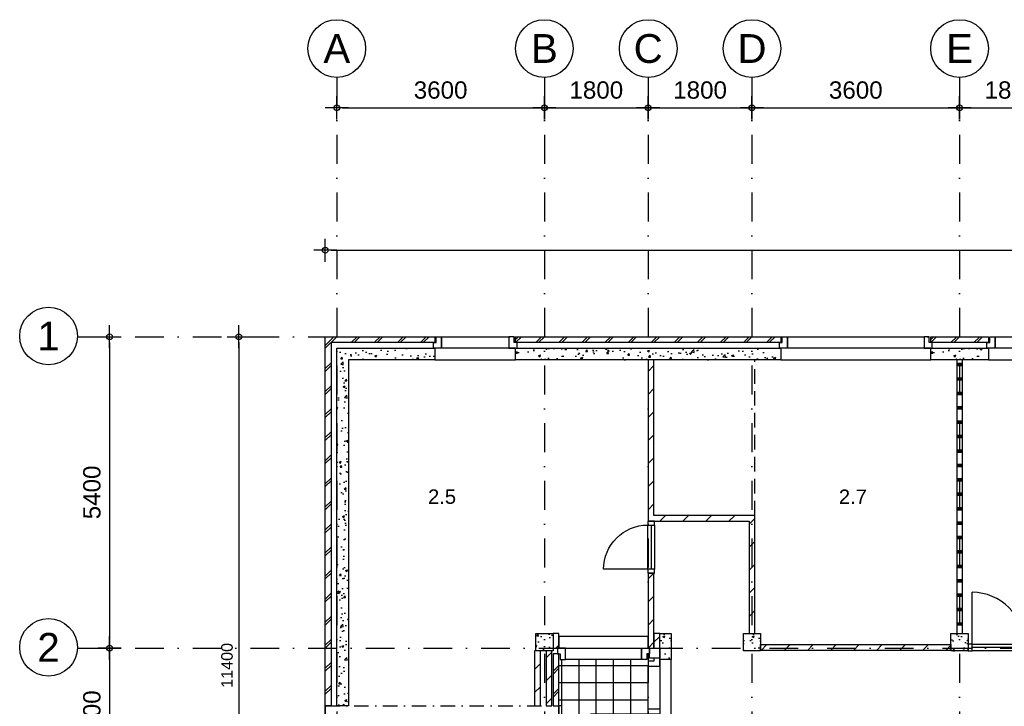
# Model space of a CAD drawing. Header units: millimetres. Extents: x -5500 to 79887, y -71178 to 5500.
# Tile 6 of 14: x -5500 to 11576, y -6410 to 5500. Entities that reach past the tile are written whole.
import ezdxf
from ezdxf.enums import TextEntityAlignment as Align

# ---------------------------------------------------------------- set-up
doc = ezdxf.new("R2010")
doc.units = ezdxf.units.MM
doc.header["$LTSCALE"] = 100
for name, pattern in [('DASHDOT', [1, 0.5, -0.25, 0, -0.25]), ('DASHEDX2', [38.1, 25.4, -12.7]), ('p_stramien$0$DASHDOT', [1, 0.5, -0.25, 0, -0.25])]:
    doc.linetypes.add(name, pattern=pattern)
for name, color, linetype in [('A--A21--_BUITENWAND', 9, 'Continuous'), ('A--A22--_BINNENWAND', 9, 'Continuous'), ('A--A28--_KONSTRUKTIES', 9, 'Continuous'), ('A--L21--_BUITENWAND', 4, 'Continuous'), ('A--L22--_BINNENWAND', 7, 'Continuous'), ('A--L27--_DAKEN', 7, 'Continuous'), ('A--L28--_KONSTRUKTIES', 4, 'Continuous'), ('A--L31--_BUITENKOZIJN', 4, 'Continuous'), ('A--L32--_BINNENKOZIJN', 4, 'Continuous'), ('A--L45--_PLAFONDAFW', 9, 'Continuous'), ('A--L47--_DAKAFW', 9, 'Continuous'), ('A--M$1A_MAATVOERING', 1, 'Continuous'), ('A--T$1A_0_25MM', 4, 'Continuous'), ('p_stramien$0$A--L$7A-_STRAMIEN', 250, 'p_stramien$0$DASHDOT'), ('p_stramien$0$A--M$1A_MAATVOERING', 1, 'Continuous'), ('p_stramien$0$A--T$1A_0_50MM', 3, 'Continuous')]:
    doc.layers.add(name, color=color, linetype=linetype)
doc.styles.add('p_stramien$0$TEXT-0_30', font='arial.ttf', dxfattribs={"height": 300})
doc.styles.add('p_stramien$0$TEXT-0_50', font='arial.ttf', dxfattribs={"height": 500})
doc.styles.add('TEXT-0_20', font='arial.ttf', dxfattribs={"height": 200})
doc.styles.add('TEXT-0_25', font='arial.ttf', dxfattribs={"height": 250})
doc.dimstyles.new('DIM-2', dxfattribs={"dimscale": 100, "dimtxt": 2, "dimasz": 1, "dimexe": 0, "dimexo": 0, "dimgap": 0, "dimtad": 0, "dimdec": 0, "dimzin": 0, "dimdsep": 46, "dimtxsty": 'TEXT-0_20', "dimblk1": 'MAATPUNT', "dimblk2": 'MAATPUNT', "dimsah": 1, "dimcen": 0, "dimse1": 1, "dimse2": 1, "dimclrd": 9, "dimclre": 1, "dimclrt": 2, "dimazin": 0, "dimtfac": 0.75, "dimtdec": 0, "dimtix": 1, "dimtmove": 2, "dimatfit": 3, "dimfxl": 0, "dimtvp": 1, "dimtolj": 1, "dimtzin": 0, "dimarcsym": 0})
doc.dimstyles.new('p_stramien$0$DIM-3', dxfattribs={"dimscale": 100, "dimtxt": 3, "dimasz": 1, "dimexe": 0, "dimexo": 0, "dimgap": 0, "dimtad": 0, "dimdec": 0, "dimzin": 0, "dimdsep": 46, "dimtxsty": 'p_stramien$0$TEXT-0_30', "dimblk1": 'p_stramien$0$MAATPUNT', "dimblk2": 'p_stramien$0$MAATPUNT', "dimsah": 1, "dimcen": 0, "dimse1": 1, "dimse2": 1, "dimclrd": 9, "dimclre": 1, "dimclrt": 3, "dimazin": 0, "dimtfac": 0.75, "dimtdec": 0, "dimtix": 1, "dimtmove": 2, "dimatfit": 3, "dimfxl": 0, "dimtvp": 1, "dimtolj": 1, "dimtzin": 0, "dimarcsym": 0})
pattern_1 = [(45, (0, 50), (-200, 200), []), (45, (50, 50), (-200, 200), [])]
pattern_2 = [(45, (0, 0), (-200, 200), [])]

# ---------------------------------------------------------------- blocks, each defined once
blk = doc.blocks.new('bu_koz_2600')
at = {"layer": 'A--L21--_BUITENWAND', "color": 9}
blk.add_lwpolyline([(0, -300), (2600, -300), (2600, -100), (0, -100)], close=True, dxfattribs=at)
at = {"layer": 'A--L31--_BUITENKOZIJN', "color": 1}
for points in [[(-25, 0), (25, 0), (25, 100), (115, 100), (115, -100), (-25, -100), (-25, 0)], [(2625, 0), (2575, 0), (2575, 100), (2485, 100), (2485, -100), (2625, -100), (2625, 0)]]:
    blk.add_lwpolyline(points, dxfattribs=at)
at = {"layer": 'A--L31--_BUITENKOZIJN', "color": 9}
blk.add_lwpolyline([(115, 100), (2485, 100), (2485, -100), (115, -100)], close=True, dxfattribs=at)
blk = doc.blocks.new('bi_koz_1250')
at = {"layer": 'A--L32--_BINNENKOZIJN', "color": 1}
for points in [[(-57, -67), (57, -67), (57, 0), (-57, 0)], [(0, -67), (57, -67), (57, -967), (0, -967)], [(-57, -1034), (57, -1034), (57, -967), (-57, -967)], [(-57, -1250), (57, -1250), (57, -1183), (-57, -1183)]]:
    blk.add_lwpolyline(points, close=True, dxfattribs=at)
at = {"layer": 'A--L32--_BINNENKOZIJN', "color": 9}
for points in [[(-57, -67), (57, -67), (57, -967), (-57, -967)], [(-57, -1034), (0, -1034), (0, -1183), (-57, -1183)], [(0, -1034), (57, -1034), (57, -1183), (0, -1183)]]:
    blk.add_lwpolyline(points, close=True, dxfattribs=at)
blk.add_lwpolyline([(57, -67), (957, -67)], dxfattribs=at)
blk.add_arc((57, -67), 900, 270, 0, dxfattribs=at)
blk = doc.blocks.new('bu_koz_1400')
at = {"layer": 'A--L21--_BUITENWAND', "color": 9}
blk.add_lwpolyline([(0, -300), (1400, -300), (1400, -100), (0, -100)], close=True, dxfattribs=at)
at = {"layer": 'A--L31--_BUITENKOZIJN', "color": 1}
for points in [[(-25, 0), (25, 0), (25, 100), (115, 100), (115, -100), (-25, -100), (-25, 0)], [(1425, 0), (1375, 0), (1375, 100), (1285, 100), (1285, -100), (1425, -100), (1425, 0)]]:
    blk.add_lwpolyline(points, dxfattribs=at)
at = {"layer": 'A--L31--_BUITENKOZIJN', "color": 9}
blk.add_lwpolyline([(115, 100), (1285, 100), (1285, -100), (115, -100)], close=True, dxfattribs=at)
blk = doc.blocks.new('bi_koz_900')
at = {"layer": 'A--L32--_BINNENKOZIJN', "color": 1}
for points in [[(57, -67), (-57, -67), (-57, 0), (57, 0)], [(0, -67), (-57, -67), (-57, -833), (0, -833)], [(57, -900), (-57, -900), (-57, -833), (57, -833)]]:
    blk.add_lwpolyline(points, close=True, dxfattribs=at)
at = {"layer": 'A--L32--_BINNENKOZIJN', "color": 9}
blk.add_lwpolyline([(-57, -67), (-823, -67)], dxfattribs=at)
blk.add_lwpolyline([(57, -67), (-57, -67), (-57, -833), (57, -833)], close=True, dxfattribs=at)
blk.add_arc((-57, -67), 766, 180, 270, dxfattribs=at)
blk = doc.blocks.new('bu_koz_1550')
at = {"layer": 'A--L21--_BUITENWAND', "color": 9}
blk.add_lwpolyline([(1550, 300), (0, 300), (0, 100), (1550, 100)], close=True, dxfattribs=at)
at = {"layer": 'A--L31--_BUITENKOZIJN', "color": 1}
for points in [[(-25, 0), (25, 0), (25, -100), (115, -100), (115, 100), (-25, 100), (-25, 0)], [(1575, 0), (1525, 0), (1525, -100), (1435, -100), (1435, 100), (1575, 100), (1575, 0)]]:
    blk.add_lwpolyline(points, dxfattribs=at)
at = {"layer": 'A--L31--_BUITENKOZIJN', "color": 9}
blk.add_lwpolyline([(1435, -100), (115, -100), (115, 100), (1435, 100)], close=True, dxfattribs=at)
blk = doc.blocks.new('bu_koz_2060')
at = {"layer": 'A--L31--_BUITENKOZIJN', "color": 1}
for points in [[(0, 2085), (0, 2035), (-100, 2035), (-100, 1945), (100, 1945), (100, 2085), (0, 2085)], [(0, -25), (0, 25), (-100, 25), (-100, 115), (100, 115), (100, -25), (0, -25)]]:
    blk.add_lwpolyline(points, dxfattribs=at)
at = {"layer": 'A--L31--_BUITENKOZIJN', "color": 9}
for points in [[(100, 0), (300, 0), (300, 2060), (100, 2060)], [(-100, 115), (-100, 1945), (100, 1945), (100, 115)]]:
    blk.add_lwpolyline(points, close=True, dxfattribs=at)
at = {"layer": 'A--L31--_BUITENKOZIJN', "color": 1}
for points in [[(-100, 1205), (100, 1205), (100, 1115), (-100, 1115)], [(-100, 1115), (0, 1115), (0, 115), (-100, 115)]]:
    blk.add_lwpolyline(points, close=True, dxfattribs=at)
at = {"layer": 'A--L31--_BUITENKOZIJN', "color": 9}
blk.add_lwpolyline([(-100, 1115), (-1100, 1115)], dxfattribs=at)
blk.add_arc((-100, 1115), 1000, 180, 270, dxfattribs=at)
blk = doc.blocks.new('p_stramien$0$stramien')
at = {"layer": 'p_stramien$0$A--M$1A_MAATVOERING', "color": 1}
blk.add_circle((0, 0), 500, dxfattribs=at)
at = {"layer": 'p_stramien$0$A--T$1A_0_50MM', "style": 'p_stramien$0$TEXT-0_50'}
blk.add_attdef('AS', text='', height=500, dxfattribs=at).set_placement((0, 0), align=Align.MIDDLE_CENTER)
blk = doc.blocks.new('p_stramien$0$MAATPUNT')
at = {"color": 9, "linetype": 'Continuous'}
for p, q in [((0, 2), (0, -2)), ((-2, 0), (2, 0))]:
    blk.add_line(p, q, dxfattribs=at)
at = {"color": 1, "linetype": 'Continuous'}
blk.add_circle((0, 0), 0.5, dxfattribs=at)
blk = doc.blocks.new('*D341')
at = {"layer": 'p_stramien$0$A--M$1A_MAATVOERING', "color": 9, "lineweight": -2}
blk.add_line((100, 3971), (3500, 3971), dxfattribs=at)
at = {"layer": 'p_stramien$0$A--M$1A_MAATVOERING', "color": 9, "lineweight": -2, "xscale": 100, "yscale": 100, "zscale": 100, "rotation": 180}
blk.add_blockref('p_stramien$0$MAATPUNT', (0, 3971), dxfattribs=at)
at = {"layer": 'p_stramien$0$A--M$1A_MAATVOERING', "color": 9, "lineweight": -2, "xscale": 100, "yscale": 100, "zscale": 100}
blk.add_blockref('p_stramien$0$MAATPUNT', (3600, 3971), dxfattribs=at)
at = {"layer": 'p_stramien$0$A--M$1A_MAATVOERING', "color": 3, "insert": (1800, 4278), "char_height": 300, "attachment_point": 5, "style": 'p_stramien$0$TEXT-0_30'}
blk.add_mtext('\\A1;3600', dxfattribs=at)
blk = doc.blocks.new('*D340')
at = {"layer": 'p_stramien$0$A--M$1A_MAATVOERING', "color": 9, "lineweight": -2}
blk.add_line((3700, 3971), (5300, 3971), dxfattribs=at)
at = {"layer": 'p_stramien$0$A--M$1A_MAATVOERING', "color": 9, "lineweight": -2, "xscale": 100, "yscale": 100, "zscale": 100, "rotation": 180}
blk.add_blockref('p_stramien$0$MAATPUNT', (3600, 3971), dxfattribs=at)
at = {"layer": 'p_stramien$0$A--M$1A_MAATVOERING', "color": 9, "lineweight": -2, "xscale": 100, "yscale": 100, "zscale": 100}
blk.add_blockref('p_stramien$0$MAATPUNT', (5400, 3971), dxfattribs=at)
at = {"layer": 'p_stramien$0$A--M$1A_MAATVOERING', "color": 3, "insert": (4500, 4278), "char_height": 300, "attachment_point": 5, "style": 'p_stramien$0$TEXT-0_30'}
blk.add_mtext('\\A1;1800', dxfattribs=at)
blk = doc.blocks.new('*D339')
at = {"layer": 'p_stramien$0$A--M$1A_MAATVOERING', "color": 9, "lineweight": -2}
blk.add_line((5500, 3971), (7100, 3971), dxfattribs=at)
at = {"layer": 'p_stramien$0$A--M$1A_MAATVOERING', "color": 9, "lineweight": -2, "xscale": 100, "yscale": 100, "zscale": 100, "rotation": 180}
blk.add_blockref('p_stramien$0$MAATPUNT', (5400, 3971), dxfattribs=at)
at = {"layer": 'p_stramien$0$A--M$1A_MAATVOERING', "color": 9, "lineweight": -2, "xscale": 100, "yscale": 100, "zscale": 100}
blk.add_blockref('p_stramien$0$MAATPUNT', (7200, 3971), dxfattribs=at)
at = {"layer": 'p_stramien$0$A--M$1A_MAATVOERING', "color": 3, "insert": (6300, 4278), "char_height": 300, "attachment_point": 5, "style": 'p_stramien$0$TEXT-0_30'}
blk.add_mtext('\\A1;1800', dxfattribs=at)
blk = doc.blocks.new('*D338')
at = {"layer": 'p_stramien$0$A--M$1A_MAATVOERING', "color": 9, "lineweight": -2}
blk.add_line((7300, 3971), (10700, 3971), dxfattribs=at)
at = {"layer": 'p_stramien$0$A--M$1A_MAATVOERING', "color": 9, "lineweight": -2, "xscale": 100, "yscale": 100, "zscale": 100, "rotation": 180}
blk.add_blockref('p_stramien$0$MAATPUNT', (7200, 3971), dxfattribs=at)
at = {"layer": 'p_stramien$0$A--M$1A_MAATVOERING', "color": 9, "lineweight": -2, "xscale": 100, "yscale": 100, "zscale": 100}
blk.add_blockref('p_stramien$0$MAATPUNT', (10800, 3971), dxfattribs=at)
at = {"layer": 'p_stramien$0$A--M$1A_MAATVOERING', "color": 3, "insert": (9000, 4278), "char_height": 300, "attachment_point": 5, "style": 'p_stramien$0$TEXT-0_30'}
blk.add_mtext('\\A1;3600', dxfattribs=at)
blk = doc.blocks.new('*D337')
at = {"layer": 'p_stramien$0$A--M$1A_MAATVOERING', "color": 9, "lineweight": -2}
blk.add_line((10900, 3971), (12500, 3971), dxfattribs=at)
at = {"layer": 'p_stramien$0$A--M$1A_MAATVOERING', "color": 9, "lineweight": -2, "xscale": 100, "yscale": 100, "zscale": 100, "rotation": 180}
blk.add_blockref('p_stramien$0$MAATPUNT', (10800, 3971), dxfattribs=at)
at = {"layer": 'p_stramien$0$A--M$1A_MAATVOERING', "color": 9, "lineweight": -2, "xscale": 100, "yscale": 100, "zscale": 100}
blk.add_blockref('p_stramien$0$MAATPUNT', (12600, 3971), dxfattribs=at)
at = {"layer": 'p_stramien$0$A--M$1A_MAATVOERING', "color": 3, "insert": (11700, 4278), "char_height": 300, "attachment_point": 5, "style": 'p_stramien$0$TEXT-0_30'}
blk.add_mtext('\\A1;1800', dxfattribs=at)
blk = doc.blocks.new('*D320')
at = {"layer": 'p_stramien$0$A--M$1A_MAATVOERING', "color": 9, "lineweight": -2}
blk.add_line((-3941, -100), (-3941, -5300), dxfattribs=at)
at = {"layer": 'p_stramien$0$A--M$1A_MAATVOERING', "color": 9, "lineweight": -2, "xscale": 100, "yscale": 100, "zscale": 100}
for p, rotation in [((-3941, 0), 90), ((-3941, -5400), 270)]:
    blk.add_blockref('p_stramien$0$MAATPUNT', p, dxfattribs=dict(at, rotation=rotation))
at = {"layer": 'p_stramien$0$A--M$1A_MAATVOERING', "color": 3, "insert": (-4247, -2700), "char_height": 300, "attachment_point": 5, "rotation": 90, "style": 'p_stramien$0$TEXT-0_30'}
blk.add_mtext('\\A1;5400', dxfattribs=at)
blk = doc.blocks.new('*D318')
at = {"layer": 'p_stramien$0$A--M$1A_MAATVOERING', "color": 9, "lineweight": -2}
blk.add_line((-3941, -5500), (-3941, -7700), dxfattribs=at)
at = {"layer": 'p_stramien$0$A--M$1A_MAATVOERING', "color": 9, "lineweight": -2, "xscale": 100, "yscale": 100, "zscale": 100}
for p, rotation in [((-3941, -5400), 90), ((-3941, -7800), 270)]:
    blk.add_blockref('p_stramien$0$MAATPUNT', p, dxfattribs=dict(at, rotation=rotation))
at = {"layer": 'p_stramien$0$A--M$1A_MAATVOERING', "color": 3, "insert": (-4247, -6600), "char_height": 300, "attachment_point": 5, "rotation": 90, "style": 'p_stramien$0$TEXT-0_30'}
blk.add_mtext('\\A1;2400', dxfattribs=at)
blk = doc.blocks.new('MAATPUNT')
at = {"color": 9, "linetype": 'Continuous'}
for p, q in [((0, 2), (0, -2)), ((-2, 0), (2, 0))]:
    blk.add_line(p, q, dxfattribs=at)
at = {"color": 1, "linetype": 'Continuous'}
blk.add_circle((0, 0), 0.5, dxfattribs=at)
blk = doc.blocks.new('*D190')
at = {"layer": 'A--M$1A_MAATVOERING', "color": 9, "lineweight": -2}
blk.add_line((-1700, -100), (-1700, -11300), dxfattribs=at)
at = {"layer": 'A--M$1A_MAATVOERING', "color": 9, "lineweight": -2, "xscale": 100, "yscale": 100, "zscale": 100}
for p, rotation in [((-1700, 0), 90), ((-1700, -11400), 270)]:
    blk.add_blockref('MAATPUNT', p, dxfattribs=dict(at, rotation=rotation))
at = {"layer": 'A--M$1A_MAATVOERING', "color": 2, "insert": (-1904.2, -5700), "char_height": 200, "attachment_point": 5, "rotation": 90, "style": 'TEXT-0_20'}
blk.add_mtext('\\A1;11400', dxfattribs=at)
blk = doc.blocks.new('*D194')
at = {"layer": 'A--M$1A_MAATVOERING', "color": 9, "lineweight": -2}
blk.add_line((-100, 1500), (37900, 1500), dxfattribs=at)
at = {"layer": 'A--M$1A_MAATVOERING', "color": 9, "lineweight": -2, "xscale": 100, "yscale": 100, "zscale": 100, "rotation": 180}
blk.add_blockref('MAATPUNT', (-200, 1500), dxfattribs=at)
at = {"layer": 'A--M$1A_MAATVOERING', "color": 9, "lineweight": -2, "xscale": 100, "yscale": 100, "zscale": 100}
blk.add_blockref('MAATPUNT', (38000, 1500), dxfattribs=at)
at = {"layer": 'A--M$1A_MAATVOERING', "color": 2, "insert": (18900, 1704), "char_height": 200, "attachment_point": 5, "style": 'TEXT-0_20'}
blk.add_mtext('\\A1;38200', dxfattribs=at)
blk = doc.blocks.new('p_stramien')
at = {"layer": 'p_stramien$0$A--L$7A-_STRAMIEN', "ltscale": 10}
for points in [[(0, 4500), (0, -70400)], [(3600, 4500), (3600, -70400)], [(5400, 4500), (5400, -70400)], [(7200, 4500), (7200, -70400)], [(10800, 4500), (10800, -70400)], [(-4500.1, 0), (42100, 0)], [(-4500.1, -5400), (42100, -5400)]]:
    blk.add_lwpolyline(points, dxfattribs=at)
at = {"layer": 'p_stramien$0$A--L$7A-_STRAMIEN', "rotation": 360}
for p, values in [((0, 5000), {'AS': 'A'}), ((3600, 5000), {'AS': 'B'}), ((5400, 5000), {'AS': 'C'}), ((7200, 5000), {'AS': 'D'}), ((10800, 5000), {'AS': 'E'}), ((-5000, 11.9), {'AS': '1'}), ((-5000, -5388.1), {'AS': '2'})]:
    blk.add_blockref('p_stramien$0$stramien', p, dxfattribs=at).add_auto_attribs(values)
at = {"layer": 'p_stramien$0$A--M$1A_MAATVOERING'}
for base, p1, p2, picture, middle in [((3600, 3971.3), (0, 0), (3600, 0), '*D341', (1800, 4277.6)), ((5400, 3971.3), (3600, 0), (5400, 0), '*D340', (4500, 4277.6)), ((7200, 3971.3), (5400, 0), (7200, 0), '*D339', (6300, 4277.6)), ((10800, 3971.3), (7200, 0), (10800, 0), '*D338', (9000, 4277.6)), ((12600, 3971.3), (10800, 0), (12600, 0), '*D337', (11700, 4277.6))]:
    dim = blk.add_linear_dim(base=base, p1=p1, p2=p2, dimstyle='p_stramien$0$DIM-3', dxfattribs=at)
    dim.commit()
    dim.dimension.update_dxf_attribs({"geometry": picture, "text_midpoint": middle})
for base, p1, p2, picture, middle in [((-3940.8, -5400), (0, 0), (0, -5400), '*D320', (-4247.1, -2700)), ((-3940.8, -7800), (0, -5400), (0, -7800), '*D318', (-4247.1, -6600))]:
    dim = blk.add_linear_dim(base=base, p1=p1, p2=p2, angle=90, dimstyle='p_stramien$0$DIM-3', dxfattribs=at)
    dim.commit()
    dim.dimension.update_dxf_attribs({"geometry": picture, "text_midpoint": middle})

msp = doc.modelspace()

# ---------------------------------------------------------------- hatches: boundary and pattern name
h = msp.add_hatch()
h.set_pattern_fill('GASBETON', color=9, scale=100, style=0)
h.set_pattern_definition([(0, (0, 0), (0, 250), []), (0, (0, 20), (0, 250), []), (0, (0, 40), (0, 250), [])])
h.paths.add_polyline_path([(10750, -400), (10750, -5150), (10850, -5150), (10850, -400)])
at = {"layer": 'A--A21--_BUITENWAND'}
h = msp.add_hatch(dxfattribs=at)
h.set_pattern_fill('BAKSTEEN', color=256, scale=100, style=0)
h.set_pattern_definition(pattern_1)
h.paths.add_polyline_path([(1700, 0), (-200, 0), (-200, -6400), (-100, -6400), (-100, -100), (1700, -100)])
h = msp.add_hatch(dxfattribs=at)
h.set_pattern_fill('BAKSTEEN', color=256, scale=100, style=0)
h.set_pattern_definition([(45, (-7200, 50), (-200, 200), []), (45, (-7150, 50), (-200, 200), [])])
h.paths.add_polyline_path([(7700, 0), (3100, 0), (3100, -100), (7700, -100)])
h = msp.add_hatch(dxfattribs=at)
h.set_pattern_fill('BAKSTEEN', color=256, scale=100, style=0)
h.set_pattern_definition(pattern_1)
h.paths.add_polyline_path([(11300, 0), (10300, 0), (10300, -100), (11300, -100)])
h = msp.add_hatch(dxfattribs=at)
h.set_pattern_fill('CONCRETE2', color=256, scale=25, style=0)
h.paths.add_polyline_path([(1700, -200), (0, -200), (0, -6400), (200, -6400), (200, -400), (1700, -400)])
h = msp.add_hatch(dxfattribs=at)
h.set_pattern_fill('CONCRETE2', color=256, scale=25, style=0)
h.set_pattern_definition([(50, (-7200, 1e-13), (364.368, -31.878), [38.1, -419.1]), (355, (-7200, 1e-13), (-70.486, 382.114), [30.48, -335.28]), (100.4514, (-7169.64, -2.66), (293.883, 350.235), [32.38, -356.18]), (46.1842, (-7200, 101.6), (542.158, -84.084), [57.15, -628.65]), (96.6356, (-7154.8, 94.6), (474.809, 494.852), [48.57, -534.27]), (351.184, (-7200, 101.6), (474.808, 494.852), [45.72, -502.92]), (21, (-7149.2, 76.2), (303.229, -204.5304), [38.1, -419.1]), (326, (-7149.2, 76.2), (123.604, 368.376), [30.48, -335.28]), (71.4514, (-7123.93, 59.16), (426.833, 163.8455), [32.38, -356.18]), (37.5, (-7200, 1e-13), (6.1772, 169.1101), [0, -331.216, 0, -340.36, 0, -336.55]), (7.5, (-7200, 1e-13), (133.6393, 200.3611), [0, -194.056, 0, -323.596, 0, -128.27]), (327.5, (-7313.28, 1e-13), (271.1818, -11.4579), [0, -127, 0, -396.24, 0, -525.78]), (317.5, (-7364.08, 1e-13), (296.2586, 50.8533), [0, -165.1, 0, -263.144, 0, -373.38])])
h.paths.add_polyline_path([(7700, -200), (3100, -200), (3100, -400), (7700, -400)])
h = msp.add_hatch(dxfattribs=at)
h.set_pattern_fill('CONCRETE2', color=256, scale=25, style=0)
h.paths.add_polyline_path([(11300, -200), (10300, -200), (10300, -400), (11300, -400)])
h = msp.add_hatch(dxfattribs=at)
h.set_pattern_fill('BAKSTEEN', color=256, scale=100, style=0)
h.set_pattern_definition(pattern_1)
h.paths.add_polyline_path([(3750, -5500), (3750, -6400), (3850, -6400), (3850, -5500)])
at = {"layer": 'A--A22--_BINNENWAND'}
h = msp.add_hatch(dxfattribs=at)
h.set_pattern_fill('KALKZANDSTEEN', color=256, scale=100, style=0)
h.set_pattern_definition(pattern_2)
h.paths.add_polyline_path([(5500, -3200), (7150, -3200), (7150, -5150), (7250, -5150), (7250, -3100), (5500, -3100), (5500, -400), (5400, -400), (5400, -3200)])
h = msp.add_hatch(dxfattribs=at)
h.set_pattern_fill('KALKZANDSTEEN', color=256, scale=100, style=0)
h.set_pattern_definition(pattern_2)
h.paths.add_polyline_path([(5400, -4100), (5400, -5400), (5500, -5400), (5500, -5150), (5500, -4100)])
h = msp.add_hatch(dxfattribs=at)
h.set_pattern_fill('KALKZANDSTEEN', color=256, scale=100, style=0)
h.set_pattern_definition(pattern_2)
h.paths.add_polyline_path([(3750, -5150), (3750, -5400), (3850, -5400), (3850, -5150)])
h = msp.add_hatch(dxfattribs=at)
h.set_pattern_fill('KALKZANDSTEEN', color=256, scale=100, style=0)
h.set_pattern_definition(pattern_2)
h.paths.add_polyline_path([(5500, -5150), (5500, -5400), (5600, -5400), (5600, -5150)])
h = msp.add_hatch(dxfattribs=at)
h.set_pattern_fill('KALKZANDSTEEN', color=256, scale=100, style=0)
h.set_pattern_definition(pattern_2)
h.paths.add_polyline_path([(3430, -5450), (3430, -6400), (3530, -6400), (3530, -5450)])
h = msp.add_hatch(dxfattribs=at)
h.set_pattern_fill('KALKZANDSTEEN', color=256, scale=100, style=0)
h.set_pattern_definition(pattern_2)
h.paths.add_polyline_path([(3630, -5450), (3630, -6400), (3730, -6400), (3730, -5450)])
h = msp.add_hatch(dxfattribs=at)
h.set_pattern_fill('KALKZANDSTEEN', color=256, scale=100, style=0)
h.set_pattern_definition(pattern_2)
h.paths.add_polyline_path([(10650, -5340), (7350, -5340), (7350, -5440), (10650, -5440)])
at = {"layer": 'A--A28--_KONSTRUKTIES'}
h = msp.add_hatch(dxfattribs=at)
h.set_pattern_fill('CONCRETE2', color=256, scale=25, style=0)
h.paths.add_polyline_path([(3450, -5150), (3450, -5450), (3750, -5450), (3750, -5150)])
h = msp.add_hatch(dxfattribs=at)
h.set_pattern_fill('CONCRETE2', color=256, scale=25, style=0)
h.set_pattern_definition([(50, (-1550, 0), (364.368, -31.878), [38.1, -419.1]), (355, (-1550, 0), (-70.486, 382.114), [30.48, -335.28]), (100.4514, (-1519.64, -2.66), (293.883, 350.235), [32.38, -356.18]), (46.184, (-1550, 101.6), (542.158, -84.084), [57.15, -628.65]), (96.6356, (-1504.8, 94.6), (474.81, 494.852), [48.57, -534.27]), (351.184, (-1550, 101.6), (474.808, 494.852), [45.72, -502.92]), (21, (-1499.2, 76.2), (303.229, -204.53), [38.1, -419.1]), (326, (-1499.2, 76.2), (123.604, 368.376), [30.48, -335.28]), (71.4514, (-1473.93, 59.16), (426.833, 163.845), [32.38, -356.18]), (37.5, (-1550, 0), (6.1772, 169.11), [0, -331.216, 0, -340.36, 0, -336.55]), (7.5, (-1550, 0), (133.6393, 200.361), [0, -194.056, 0, -323.596, 0, -128.27]), (327.5, (-1663.28, 0), (271.1818, -11.4579), [0, -127, 0, -396.24, 0, -525.78]), (317.5, (-1714.08, 0), (296.2586, 50.8533), [0, -165.1, 0, -263.144, 0, -373.38])])
h.paths.add_polyline_path([(5600, -5150), (5600, -5600), (5800, -5600), (5800, -5150)])
h = msp.add_hatch(dxfattribs=at)
h.set_pattern_fill('CONCRETE2', color=256, scale=25, style=0)
h.paths.add_polyline_path([(7050, -5150), (7050, -5450), (7350, -5450), (7350, -5150)])
h = msp.add_hatch(dxfattribs=at)
h.set_pattern_fill('CONCRETE2', color=256, scale=25, style=0)
h.paths.add_polyline_path([(10650, -5150), (10650, -5450), (10950, -5450), (10950, -5150)])
at = {"layer": 'A--L47--_DAKAFW'}
h = msp.add_hatch(dxfattribs=at)
h.set_pattern_fill('_USER', color=256, scale=300, style=0, double=1, pattern_type=0)
h.set_pattern_definition([(0, (0, 0), (0, 300), []), (90, (0, 0), (-300, 2e-14), [])])
h.paths.add_polyline_path([(5400, -7800), (5400, -7660), (5400, -7635), (5400, -7545, -0.4142136), (4400, -6545), (5400, -6545), (5400, -6455), (5400, -5715), (5400, -5625), (5400, -5500), (5375, -5500), (5375, -5600), (5285, -5600), (3965, -5600), (3875, -5600), (3875, -5500), (3850, -5500), (3850, -6400), (3900, -6400), (3900, -6950), (3600, -6950), (3600, -7800)])

# ---------------------------------------------------------------- linework, layer by layer
at = {"layer": 'A--L21--_BUITENWAND', "color": 2}
msp.add_lwpolyline([(-200, 0), (1700, 0), (1700, -100), (-100, -100), (-100, -6400), (-200, -6400), (-200, 0)], dxfattribs=at)
for points in [[(3100, 0), (7700, 0), (7700, -100), (3100, -100)], [(10300, 0), (11300, 0), (11300, -100), (10300, -100)]]:
    msp.add_lwpolyline(points, close=True, dxfattribs=at)
at = {"layer": 'A--L21--_BUITENWAND', "color": 3}
msp.add_lwpolyline([(0, -200), (1700, -200), (1700, -400), (200, -400), (200, -6400), (0, -6400), (0, -200)], dxfattribs=at)
for points in [[(3100, -200), (7700, -200), (7700, -400), (3100, -400)], [(10300, -200), (11300, -200), (11300, -400), (10300, -400)]]:
    msp.add_lwpolyline(points, close=True, dxfattribs=at)
at = {"layer": 'A--L22--_BINNENWAND', "color": 2}
msp.add_lwpolyline([(5500, -3200), (7150, -3200), (7150, -5150), (7250, -5150), (7250, -3100), (5500, -3100), (5500, -400), (5400, -400), (5400, -3200), (5500, -3200)], dxfattribs=at)
at = {"layer": 'A--L22--_BINNENWAND', "color": 1}
msp.add_lwpolyline([(10750, -400), (10750, -5150), (10850, -5150), (10850, -400)], close=True, dxfattribs=at)
at = {"layer": 'A--L22--_BINNENWAND', "color": 2}
for points in [[(5400, -4100), (5400, -5400), (5500, -5400), (5500, -4100)], [(3750, -5150), (3750, -5400), (3850, -5400), (3850, -5150)], [(5600, -5150), (5500, -5150), (5500, -5400), (5600, -5400)], [(3430, -5450), (3430, -6400), (3530, -6400), (3530, -5450)], [(3630, -5450), (3630, -6400), (3730, -6400), (3730, -5450)], [(7350, -5340), (10650, -5340), (10650, -5440), (7350, -5440)], [(3750, -5500), (3750, -6400), (3850, -6400), (3850, -5500)]]:
    msp.add_lwpolyline(points, close=True, dxfattribs=at)
at = {"layer": 'A--L27--_DAKEN'}
for points in [[(5400, -11400), (-200, -11400), (-200, -6400)], [(-200, -6400), (-200, -6900), (3850, -6900), (3850, -6400)], [(3900, -6400), (3850, -6400), (3850, -6900), (-200, -6900), (-200, -6950), (3900, -6950), (3900, -6400)]]:
    msp.add_lwpolyline(points, dxfattribs=at)
at = {"layer": 'A--L27--_DAKEN', "linetype": 'DASHDOT', "ltscale": 5}
msp.add_lwpolyline([(-200, -6400), (3850, -6400)], dxfattribs=at)
at = {"layer": 'A--L28--_KONSTRUKTIES', "color": 3}
for points in [[(3450, -5450), (3450, -5150), (3750, -5150), (3750, -5450)], [(5600, -5600), (5600, -5150), (5800, -5150), (5800, -5600)], [(7050, -5450), (7050, -5150), (7350, -5150), (7350, -5450)], [(10650, -5450), (10650, -5150), (10950, -5150), (10950, -5450)]]:
    msp.add_lwpolyline(points, close=True, dxfattribs=at)
at = {"layer": 'A--L31--_BUITENKOZIJN', "color": 1}
msp.add_lwpolyline([(5425, -5400), (5600, -5400), (5600, -5575), (5425, -5575)], close=True, dxfattribs=at)
at = {"layer": 'A--L45--_PLAFONDAFW', "linetype": 'DASHEDX2', "ltscale": 0.1}
msp.add_lwpolyline([(7250, -3100), (7250, -400)], dxfattribs=at)

# ---------------------------------------------------------------- block references
at = {"color": 7}
msp.add_blockref('p_stramien', (0, 0), dxfattribs=at)
for name, p in [('bu_koz_1400', (1700, -100)), ('bu_koz_2600', (7700, -100)), ('bu_koz_2600', (11300, -100)), ('bu_koz_1550', (3850, -5500)), ('bu_koz_2060', (5500, -7660))]:
    msp.add_blockref(name, p)
at = {"color": 3, "xscale": -1, "rotation": 180}
msp.add_blockref('bi_koz_900', (5450, -4100), dxfattribs=at)
at = {"rotation": 90.00000000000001}
msp.add_blockref('bi_koz_1250', (10950, -5390), dxfattribs=at)

# ---------------------------------------------------------------- texts
at = {"layer": 'A--T$1A_0_25MM', "char_height": 100, "width": 708.694, "attachment_point": 5, "style": 'TEXT-0_25'}
for s, insert in [('\\H2.5x;2.5\\P', (1825, -2775)), ('\\H2.5x;2.7\\P', (8950, -2775))]:
    msp.add_mtext(s, dxfattribs=dict(at, insert=insert))

# ---------------------------------------------------------------- dimensions: what is measured, and where the dimension line sits
at = {"layer": 'A--M$1A_MAATVOERING'}
dim = msp.add_linear_dim(base=(38000, 1499.6), p1=(-200, 0), p2=(38000, 0), dimstyle='DIM-2', dxfattribs=at)
dim.commit()
dim.dimension.update_dxf_attribs({"geometry": '*D194', "text_midpoint": (18900, 1703.8)})
dim = msp.add_linear_dim(base=(-1700, -11400), p1=(-200, 0), p2=(-200, -11400), angle=90, dimstyle='DIM-2', dxfattribs=at)
dim.commit()
dim.dimension.update_dxf_attribs({"geometry": '*D190', "text_midpoint": (-1904.2, -5700)})

doc.saveas('drawing.dxf')
